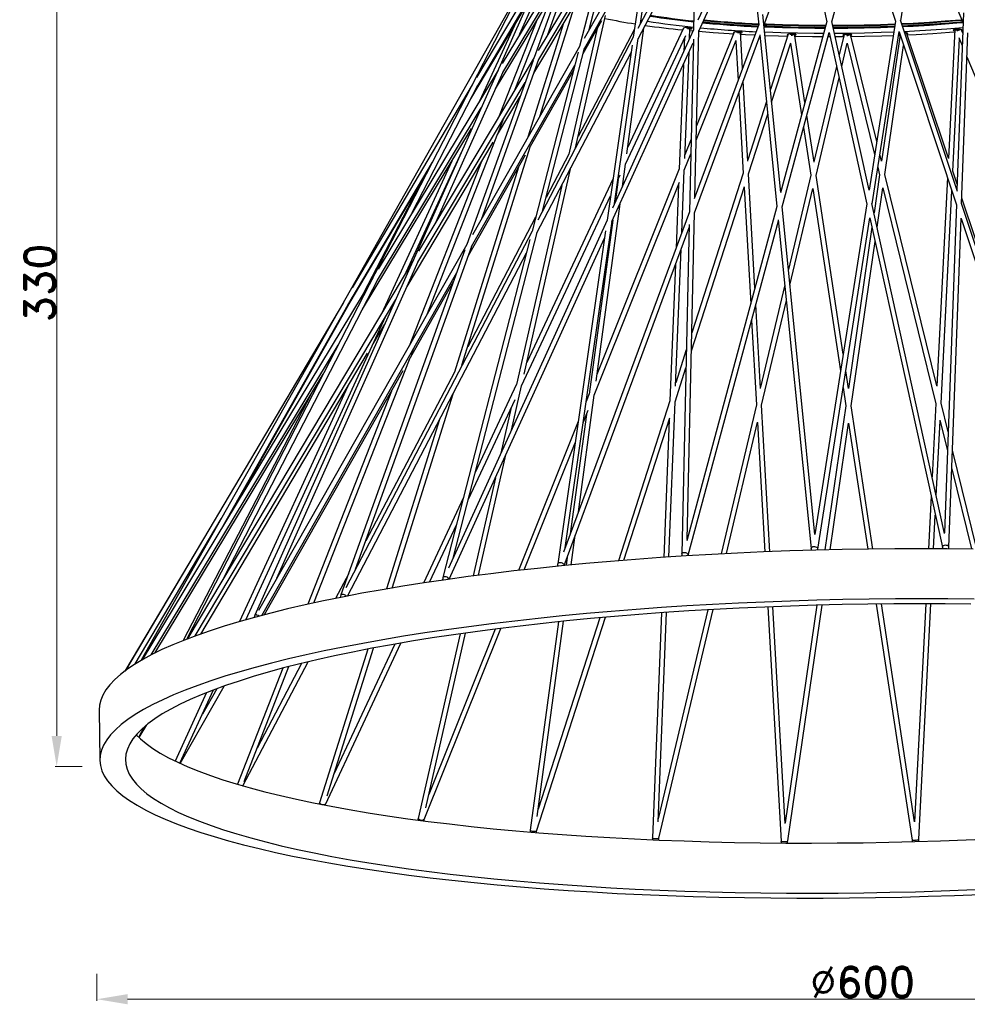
# Model space of a CAD drawing. Header units: inches. Extents: x -1104 to 2865, y 14607 to 16076.
# Tile 5 of 10: x 1002 to 1373, y 14621 to 15006. Entities that reach past the tile are written whole.
import ezdxf

# ---------------------------------------------------------------- set-up
doc = ezdxf.new("R2010")
doc.units = ezdxf.units.IN
doc.header["$MEASUREMENT"] = 0
doc.styles.add('romand', font='romand.shx')
doc.dimstyles.new('副本 (2) (2) 1-1尺寸界线', dxfattribs={"dimtxt": 4, "dimasz": 4, "dimexe": 0.618, "dimexo": 0.618, "dimgap": 0.618, "dimtad": 1, "dimtoh": 1, "dimdsep": 46, "dimtxsty": 'romand', "dimcen": 0, "dimclrd": 3, "dimclre": 3, "dimclrt": 6, "dimadec": 0, "dimazin": 2, "dimtfac": 1, "dimtofl": 0, "dimtmove": 0, "dimatfit": 3, "dimfxl": 0, "dimlwd": 13, "dimlwe": 13, "dimarcsym": 0})

# ---------------------------------------------------------------- blocks, each defined once
blk = doc.blocks.new('*D31')
at = {"color": 3, "lineweight": 13}
for p, q in [((1032.59, 14632.63), (1032.59, 14622.01)), ((1632.26, 14632.63), (1632.26, 14622.01)), ((1044.59, 14622.63), (1620.26, 14622.63))]:
    blk.add_line(p, q, dxfattribs=at)
at = {"color": 3}
for points in [[(1044.59, 14624.63), (1044.59, 14620.63), (1032.59, 14622.63)], [(1620.26, 14624.63), (1620.26, 14620.63), (1632.26, 14622.63)]]:
    blk.add_solid(points, dxfattribs=at)
at = {"layer": 'Defpoints', "color": 0}
for p in [(1632.26, 14726.76), (1032.59, 14713.75), (1632.26, 14622.63)]:
    blk.add_point(p, dxfattribs=at)
at = {"color": 6, "insert": (1332.43, 14629.25), "char_height": 12, "attachment_point": 5, "style": 'romand'}
blk.add_mtext('%%C600', dxfattribs=at)
blk = doc.blocks.new('*D32')
at = {"color": 3, "lineweight": 13}
for p, q in [((1026.82, 15097.91), (1016.2, 15097.91)), ((1016.82, 14725.75), (1016.82, 15085.91)), ((1026.82, 14713.75), (1016.2, 14713.75))]:
    blk.add_line(p, q, dxfattribs=at)
at = {"color": 3}
for points in [[(1014.82, 15085.91), (1018.82, 15085.91), (1016.82, 15097.91)], [(1014.82, 14725.75), (1018.82, 14725.75), (1016.82, 14713.75)]]:
    blk.add_solid(points, dxfattribs=at)
at = {"layer": 'Defpoints', "color": 0}
for p in [(1016.82, 15097.91), (1287.7, 15097.91), (1032.59, 14713.75)]:
    blk.add_point(p, dxfattribs=at)
at = {"color": 6, "insert": (1010.2, 14903.25), "char_height": 12, "attachment_point": 5, "rotation": 90, "style": 'romand'}
blk.add_mtext('330', dxfattribs=at)

msp = doc.modelspace()

# ---------------------------------------------------------------- linework, layer by layer
at = {"color": 7, "linetype": 'Continuous', "lineweight": 25}
for p, q in [((1266.689, 15045.581), (1244.411, 15002.88)), ((1286.86, 15047.646), (1267.952, 15006.083)), ((1287.635, 15045.397), (1291.75, 15004.355)), ((1293.786, 15004.094), (1309.405, 15046.304)), ((1309.363, 15046.492), (1318.383, 15005.5)), ((1320.442, 15005.452), (1331.645, 15047.019)), ((1331.644, 15047.02), (1345.335, 15005.733)), ((1347.386, 15005.902), (1353.828, 15046.952)), ((1353.807, 15046.82), (1371.787, 15005.054)), ((1248.378, 15042.885), (1223.349, 14998.889)), ((1248.686, 15041.696), (1242.623, 14999.453)), ((1244.554, 14998.831), (1267.143, 15042.129)), ((1245.411, 15004.796), (1250.91, 15043.111)), ((1267.181, 15043.783), (1266.241, 15002.322)), ((1268.231, 15001.867), (1287.707, 15044.678)), ((1232.49, 15039.644), (1205.432, 14994.245)), ((1232.761, 15039.195), (1221.604, 14995.822)), ((1223.475, 14995.066), (1248.242, 15038.601)), ((1225.374, 15002.449), (1235.001, 15039.874)), ((1219.516, 15035.967), (1191.238, 14989.101)), ((1219.836, 15036.132), (1203.781, 14991.45)), ((1205.621, 14990.656), (1231.403, 15033.913)), ((1209.156, 15000.493), (1221.961, 15036.13)), ((1210.026, 15032.102), (1094.43, 14773.002)), ((1209.841, 15031.953), (1181.237, 14983.632)), ((1198.121, 15000.508), (1212.201, 15032.067)), ((1203.81, 15027.882), (1067.935, 14764.086)), ((1203.376, 15027.04), (1175.77, 14978.026)), ((1191.493, 14985.651), (1216.723, 15027.468)), ((1201.367, 15023.567), (1049.963, 14755.375)), ((1181.298, 14979.808), (1203.211, 15016.825)), ((1196.43, 14979.142), (1210.474, 15014.985)), ((1178.994, 14975.335), (1201.925, 15013.944)), ((1188.625, 14979.223), (1209.616, 15014.007)), ((1206.02, 14968.428), (1219.426, 15011.262)), ((1203.701, 14985.312), (1218.247, 15009.794)), ((1219.974, 14956.097), (1231.734, 15007.963)), ((1300.353, 14938.601), (1293.358, 15008.36)), ((1371.931, 15008.997), (1369.387, 14939.556)), ((1196.042, 15004.038), (1182.391, 14974.439)), ((1204.845, 15006.101), (1190.161, 14968.622)), ((1215.339, 15004.9), (1201.361, 14960.239)), ((1228.539, 15002.918), (1217.352, 14953.577)), ((1222.969, 14993.099), (1230.291, 15006.005)), ((1240.067, 14953.702), (1246.725, 15002.991)), ((1246.062, 15006.045), (1245.601, 15006.121)), ((1262.261, 15003.009), (1262.175, 15002.825)), ((1264.655, 14998.836), (1264.822, 15003.021)), ((1291.763, 15004.391), (1266.498, 14936.113)), ((1318.396, 15005.547), (1300.324, 14938.494)), ((1334.955, 14939.496), (1320.403, 15005.629)), ((1326.578, 15004.025), (1320.764, 15003.989)), ((1345.343, 15005.78), (1334.947, 14939.531)), ((1369.552, 14939.059), (1347.328, 15006.077)), ((1242.626, 14999.458), (1205.2, 14927.722)), ((1243.081, 15002.64), (1220.976, 14960.515)), ((1266.249, 15002.342), (1234.464, 14932.472)), ((1239.536, 14949.774), (1263.139, 15000.167)), ((1262.156, 15002.785), (1240.431, 14956.4)), ((1262.666, 14999.158), (1262.46, 14994.012)), ((1266.037, 15001.874), (1264.781, 15001.994)), ((1266.616, 14930.669), (1292.204, 14999.82)), ((1266.755, 14936.808), (1268.234, 15002.023)), ((1282.074, 15001.462), (1267.39, 14964.773)), ((1285.403, 14987.203), (1284.594, 15001.527)), ((1292.152, 15000.342), (1298.888, 14933.165)), ((1303.265, 15000.62), (1296.3, 14979.016)), ((1300.914, 14932.999), (1319.314, 15001.269)), ((1309.842, 14973.809), (1305.742, 15000.713)), ((1319.393, 15000.91), (1319.218, 15000.911)), ((1319.299, 15001.34), (1334.095, 14934.099)), ((1326.597, 15002.875), (1321.017, 15002.839)), ((1326.527, 15000.948), (1321.44, 15000.913)), ((1324.972, 14999.581), (1321.738, 14999.56)), ((1325.193, 15000.514), (1323.293, 14992.493)), ((1337.946, 14958.641), (1327.642, 15000.566)), ((1336.129, 14934.161), (1346.715, 15001.622)), ((1347.089, 15000.443), (1339.862, 14950.844)), ((1346.71, 15001.589), (1369.178, 14933.834)), ((1366.028, 14952.125), (1349.627, 15001.164)), ((1368.594, 15002.507), (1366.017, 14951.928)), ((1370.165, 14999.352), (1371.464, 14996.233)), ((1371.639, 15001.015), (1371.027, 15002.485)), ((1371.19, 14934.121), (1373.646, 15001.182)), ((1371.663, 15001.674), (1371.374, 15001.65)), ((1221.604, 14995.823), (1179.624, 14922.03)), ((1207.077, 14931.318), (1223.511, 14995.206)), ((1242.184, 14996.395), (1232.339, 14927.802)), ((1234.278, 14927.235), (1266.125, 14997.239)), ((1235.291, 14934.291), (1244.575, 14998.974)), ((1266.158, 14998.678), (1264.624, 14931.049)), ((1267.26, 14959.067), (1282.968, 14998.313)), ((1282.796, 14997.886), (1283.665, 14982.506)), ((1296.799, 14974.044), (1304.287, 14997.271)), ((1304.257, 14997.179), (1308.55, 14969.014)), ((1324.283, 14987.994), (1326.437, 14997.089)), ((1326.437, 14997.092), (1337.143, 14953.527)), ((1341.131, 14945.681), (1348.494, 14996.209)), ((1367.765, 14946.929), (1370.407, 14998.771)), ((1203.804, 14991.514), (1158.552, 14915.588)), ((1221.02, 14993.551), (1203.003, 14923.508)), ((1204.882, 14922.788), (1241.767, 14993.488)), ((1262.778, 14951.94), (1264.443, 14993.54)), ((1373.303, 14991.814), (1391.32, 14948.538)), ((1203.36, 14990.278), (1177.473, 14918.234)), ((1179.312, 14917.437), (1219.705, 14988.44)), ((1183.257, 14928.416), (1205.68, 14990.821)), ((1262.248, 14988.716), (1260.61, 14947.781)), ((1322.232, 14988.011), (1313.376, 14950.622)), ((1189.716, 14986.579), (1142.674, 14908.612)), ((1165.243, 14926.814), (1191.616, 14985.929)), ((1202.386, 14956.819), (1219.191, 14986.439)), ((1179.547, 14980.776), (1132.524, 14901.34)), ((1156.019, 14930.729), (1181.727, 14980.641)), ((1158.311, 14911.278), (1200.269, 14981.677)), ((1287.455, 14950.858), (1285.685, 14982.203)), ((1314.18, 14945.342), (1323.222, 14983.512)), ((1189.451, 14961.329), (1198.324, 14976.262)), ((1283.947, 14977.506), (1285.72, 14946.122)), ((1294.767, 14974.26), (1287.421, 14951.471)), ((1142.391, 14904.271), (1183.088, 14971.721)), ((1287.734, 14945.924), (1295.266, 14969.288)), ((1313.397, 14950.486), (1310.59, 14968.9)), ((1189.809, 14962.242), (1191.963, 14967.74)), ((1136.562, 14892.954), (1179.288, 14963.753)), ((1161.729, 14890.574), (1189.585, 14961.67)), ((1309.298, 14964.105), (1312.154, 14945.362)), ((1154.086, 14901.808), (1187.698, 14958.378)), ((1175.516, 14870.967), (1202.408, 14956.888)), ((1203.082, 14959.041), (1203.206, 14959.437)), ((1265.269, 14959.474), (1262.836, 14953.395)), ((1153.698, 14907.445), (1175.576, 14954.885)), ((1178.048, 14913.918), (1200.468, 14953.438)), ((1217.365, 14953.634), (1208.444, 14936.633)), ((1262.597, 14947.414), (1265.14, 14953.768)), ((1339.862, 14950.845), (1339.181, 14953.614)), ((1130.82, 14894.535), (1163.975, 14950.544)), ((1171.55, 14950.931), (1143.963, 14891.111)), ((1183.144, 14950.713), (1154.828, 14878.444)), ((1237.588, 14950.291), (1237.587, 14950.289)), ((1238.354, 14941.023), (1239.537, 14949.779)), ((1131.687, 14895.684), (1162.049, 14946.805)), ((1197.712, 14948.579), (1172.561, 14868.222)), ((1199.87, 14867.43), (1218.217, 14948.348)), ((1260.612, 14947.838), (1228.403, 14867.36)), ((1236.62, 14943.547), (1237.524, 14945.478)), ((1261.617, 14922.92), (1262.597, 14947.415)), ((1285.716, 14946.183), (1265.549, 14883.625)), ((1290.262, 14901.161), (1287.734, 14945.924)), ((1312.145, 14945.425), (1303.379, 14908.417)), ((1324.862, 14875.259), (1314.18, 14945.342)), ((1339.095, 14945.584), (1336.912, 14930.602)), ((1338.379, 14948.499), (1339.111, 14945.521)), ((1361.48, 14862.877), (1341.131, 14945.682)), ((1369.471, 14941.83), (1367.765, 14946.929)), ((1159.309, 14942.191), (1137.008, 14899.221)), ((1214.59, 14941.396), (1196.922, 14863.471)), ((1234.682, 14944.126), (1200.912, 14872.023)), ((1227.306, 14859.235), (1260.719, 14942.722)), ((1236.7, 14943.718), (1235.483, 14934.713)), ((1260.373, 14941.858), (1259.372, 14916.855)), ((1365.639, 14944.504), (1361.476, 14862.802)), ((1198.839, 14862.884), (1233.707, 14937.327)), ((1265.39, 14876.613), (1286.122, 14940.925)), ((1286.029, 14940.636), (1288.606, 14895.016)), ((1303.99, 14902.32), (1312.954, 14940.165)), ((1312.949, 14940.145), (1323.835, 14868.719)), ((1338.128, 14925.076), (1340.364, 14940.421)), ((1340.347, 14940.489), (1361.143, 14855.87)), ((1363.139, 14856.128), (1367.375, 14939.27)), ((1228.042, 14864.685), (1237.426, 14934.153)), ((1334.099, 14934.127), (1313.781, 14804.648)), ((1364.537, 14805.059), (1336.093, 14934.323)), ((1369.179, 14933.858), (1364.471, 14805.359)), ((1414.55, 14803.364), (1371.137, 14934.28)), ((1395.086, 14865.238), (1371.274, 14936.437)), ((1264.629, 14931.063), (1215.276, 14797.685)), ((1298.894, 14933.189), (1263.575, 14802.143)), ((1263.713, 14802.657), (1266.62, 14930.821)), ((1313.783, 14804.656), (1300.898, 14933.159)), ((1232.341, 14927.806), (1170.323, 14791.48)), ((1204.393, 14928.914), (1177.778, 14878.195)), ((1215.944, 14799.49), (1234.299, 14927.378)), ((1234.555, 14927.844), (1225.348, 14859.686)), ((1264.513, 14926.147), (1261.585, 14797.02)), ((1264.146, 14796.578), (1299.449, 14927.564)), ((1299.416, 14927.891), (1312.319, 14799.203)), ((1314.915, 14798.969), (1335.276, 14928.728)), ((1335.276, 14928.731), (1363.677, 14799.662)), ((1366.263, 14799.64), (1370.988, 14928.627)), ((1370.98, 14928.399), (1414.093, 14798.387)), ((1203.003, 14923.509), (1130.1, 14783.771)), ((1172.124, 14795.44), (1204.919, 14922.93)), ((1231.729, 14923.552), (1213.016, 14793.172)), ((1215.506, 14792.543), (1264.485, 14924.91)), ((1336.096, 14925.003), (1326.899, 14861.891)), ((1177.488, 14918.276), (1095.881, 14774.828)), ((1202.143, 14920.166), (1168.086, 14787.771)), ((1170.543, 14787.136), (1231.327, 14920.746)), ((1327.932, 14855.111), (1337.312, 14919.478)), ((1176.708, 14916.104), (1128.155, 14780.979)), ((1130.667, 14780.533), (1200.809, 14914.98)), ((1133.9, 14791.055), (1179.371, 14917.601)), ((1259.211, 14862.814), (1261.358, 14916.458)), ((1156.533, 14912.201), (1068.237, 14764.055)), ((1103.084, 14787.489), (1158.423, 14911.529)), ((1259.114, 14910.393), (1256.976, 14856.972)), ((1097.119, 14772.96), (1173.543, 14907.297)), ((1140.644, 14905.247), (1050.351, 14755.598)), ((1082.461, 14787.92), (1142.693, 14904.858)), ((1154.864, 14873.053), (1172.251, 14903.701)), ((1086.954, 14816.262), (1135.346, 14902.18)), ((1301.967, 14902.455), (1292.456, 14862.303)), ((1129.089, 14895.536), (1043.72, 14751.321)), ((1071.074, 14764.907), (1149.602, 14896.664)), ((1081.961, 14807.988), (1132.631, 14897.741)), ((1292.852, 14855.296), (1302.578, 14896.358)), ((1292.481, 14861.861), (1290.621, 14894.807)), ((1090.894, 14771.259), (1145.735, 14890.177)), ((1127.281, 14888.266), (1128.521, 14890.353)), ((1288.965, 14888.662), (1290.843, 14855.409)), ((1140.739, 14879.344), (1145.295, 14887.012)), ((1053.823, 14757.48), (1127.016, 14878.789)), ((1073.202, 14765.674), (1138.564, 14875.683)), ((1155.673, 14875.12), (1156.638, 14877.58)), ((1263.398, 14876.949), (1259.263, 14864.125)), ((1117.561, 14777.848), (1154.939, 14873.244)), ((1098.246, 14773.256), (1152.506, 14868.897)), ((1172.585, 14868.298), (1137.916, 14802.23)), ((1258.966, 14856.683), (1263.239, 14869.938)), ((1326.905, 14861.853), (1325.859, 14868.714)), ((1055.237, 14758.197), (1121.206, 14867.51)), ((1130.9, 14862.783), (1088.356, 14770.531)), ((1147.921, 14860.814), (1115.212, 14777.333)), ((1196.937, 14863.536), (1180.752, 14828.98)), ((1194.898, 14845.501), (1198.844, 14862.905)), ((1324.833, 14862.174), (1325.92, 14855.038)), ((1116.521, 14859.746), (1066.371, 14763.117)), ((1148.202, 14783.696), (1172.021, 14859.8)), ((1178.061, 14818.52), (1196.331, 14857.529)), ((1221.128, 14813.5), (1227.307, 14859.242)), ((1225.357, 14859.748), (1224.165, 14856.77)), ((1256.978, 14857.036), (1236.778, 14794.375)), ((1256.53, 14795.833), (1258.966, 14856.684)), ((1194.864, 14854.397), (1190.81, 14836.515)), ((1222.96, 14848.378), (1224.94, 14853.323)), ((1290.839, 14855.474), (1277, 14797.048)), ((1296.092, 14797.922), (1292.852, 14855.296)), ((1325.91, 14855.105), (1317.679, 14798.617)), ((1336.488, 14798.975), (1327.932, 14855.111)), ((1361.127, 14855.936), (1359.663, 14827.209)), ((1365.917, 14844.825), (1363.139, 14856.128)), ((1166.783, 14849.76), (1145.989, 14783.321)), ((1221.015, 14848.899), (1197.674, 14790.58)), ((1224.259, 14851.623), (1217.949, 14804.91)), ((1238.936, 14794.548), (1256.912, 14850.313)), ((1256.68, 14849.594), (1254.523, 14795.698)), ((1279.081, 14797.155), (1291.271, 14848.621)), ((1361.289, 14819.819), (1362.785, 14849.187)), ((1362.715, 14849.473), (1365.65, 14837.532)), ((1291.235, 14848.467), (1294.093, 14797.842)), ((1319.707, 14798.667), (1326.943, 14848.325)), ((1326.943, 14848.33), (1334.469, 14798.948)), ((1199.931, 14790.835), (1219.81, 14840.506)), ((1377.189, 14798.959), (1367.659, 14837.738)), ((1182.015, 14788.682), (1192.715, 14835.873)), ((1367.391, 14830.444), (1375.123, 14798.986)), ((1188.627, 14826.886), (1179.902, 14788.408)), ((1176.17, 14819.199), (1160.461, 14785.658)), ((1359.278, 14819.652), (1358.231, 14799.102)), ((1047.605, 14753.958), (1081.231, 14810.762)), ((1075.599, 14801.248), (1080.87, 14810.122)), ((1360.233, 14799.098), (1360.904, 14812.262)), ((1162.837, 14786.017), (1173.48, 14808.738)), ((1218.324, 14792.742), (1219.901, 14804.423)), ((1073.879, 14802.268), (1043.54, 14751.187)), ((1216.723, 14795.833), (1216.279, 14792.544)), ((1131.174, 14789.383), (1126.052, 14779.622)), ((1295.31, 14776.299), (1300.494, 14684.505)), ((1302.108, 14691.391), (1297.309, 14776.379)), ((1314.522, 14776.959), (1302.093, 14691.664)), ((1303.086, 14684.61), (1316.552, 14777.014)), ((1337.749, 14777.424), (1351.841, 14684.964)), ((1352.778, 14692.085), (1339.769, 14777.447)), ((1357.132, 14777.533), (1352.778, 14692.083)), ((1354.434, 14685.277), (1359.134, 14777.53)), ((1204.752, 14688.51), (1231.744, 14772.239)), ((1229.58, 14772.046), (1205.392, 14697.014)), ((1253.654, 14773.979), (1250.125, 14685.797)), ((1252.379, 14692.094), (1255.661, 14774.119)), ((1271.812, 14775.143), (1252.427, 14693.304)), ((1252.681, 14685.698), (1273.895, 14775.262)), ((1160.759, 14692.959), (1190.748, 14767.891)), ((1213.297, 14770.47), (1202.264, 14688.799)), ((1205.008, 14694.173), (1215.343, 14770.681)), ((1067.935, 14764.086), (1067.722, 14763.572)), ((1068.237, 14764.055), (1068.074, 14763.717)), ((1174.765, 14765.752), (1158.365, 14693.418)), ((1161.359, 14697.581), (1176.884, 14766.051)), ((1188.479, 14767.604), (1162.543, 14702.799)), ((1122.039, 14698.908), (1151.647, 14762.125)), ((1122.704, 14702.23), (1140.841, 14760.178)), ((1149.243, 14761.707), (1125.36, 14710.715)), ((1053.855, 14757.497), (1054.164, 14758.046)), ((1138.613, 14759.754), (1119.759, 14699.515)), ((1105.399, 14752.289), (1087.617, 14706.903)), ((1089.773, 14706.18), (1115.265, 14754.761)), ((1090.175, 14707.949), (1107.791, 14752.912)), ((1112.679, 14754.137), (1095.28, 14720.981)), ((1065.188, 14714.986), (1082.381, 14745.291)), ((1075.536, 14742.732), (1063.178, 14715.935)), ((1064.986, 14715.079), (1078.217, 14743.769)), ((1079.488, 14744.244), (1073.866, 14734.334)), ((1033.44, 14735.814), (1033.744, 14716.199)), ((1048.965, 14725.237), (1051.041, 14729.236)), ((1049.099, 14725.108), (1052.059, 14730.09)), ((1119.759, 14699.515), (1119.655, 14699.112))]:
    msp.add_line(p, q, dxfattribs=at)
at = {"color": 8, "linetype": 'Continuous', "lineweight": 25}
for p, q in [((1326.588, 15003.789), (1320.815, 15003.753)), ((1326.598, 15003.204), (1320.944, 15003.168))]:
    msp.add_line(p, q, dxfattribs=at)
at = {"color": 7, "linetype": 'Continuous', "lineweight": 25, "flags": 128}
for points in [[(1245.77, 15005.485), (1245.515, 15005.466), (1245.507, 15005.465)], [(1247.812, 15005.074), (1247.901, 15005.177), (1247.889, 15005.223)], [(1263.905, 15003.24), (1263.232, 15003.206), (1262.657, 15003.126), (1262.267, 15003.011), (1262.12, 15002.879), (1262.164, 15002.797)], [(1264.806, 15002.624), (1265.081, 15002.67), (1265.472, 15002.785), (1265.619, 15002.917), (1265.499, 15003.047), (1265.131, 15003.153), (1264.571, 15003.221), (1263.905, 15003.24)], [(1317.667, 15002.843), (1313.723, 15002.871), (1307.344, 15002.972), (1301.03, 15003.142), (1294.799, 15003.38), (1293.853, 15003.423)], [(1317.977, 15003.992), (1313.695, 15004.021), (1307.312, 15004.122), (1300.994, 15004.292), (1294.759, 15004.531), (1293.961, 15004.566)], [(1345.144, 15004.514), (1339.489, 15004.304), (1333.04, 15004.13), (1326.578, 15004.025)], [(1344.962, 15003.356), (1339.501, 15003.154), (1333.055, 15002.98), (1326.597, 15002.875)], [(1345.107, 15004.277), (1339.467, 15004.068), (1335.288, 15003.947)], [(1345.015, 15003.687), (1339.476, 15003.482), (1335.297, 15003.362)], [(1371.288, 15006.213), (1370.885, 15006.177), (1364.783, 15005.672), (1358.573, 15005.231), (1352.275, 15004.856), (1347.808, 15004.631)], [(1371.384, 15005.99), (1370.784, 15005.936), (1364.696, 15005.433), (1358.502, 15004.993), (1352.22, 15004.618), (1347.885, 15004.4)], [(1371.627, 15005.426), (1370.793, 15005.351), (1364.705, 15004.847), (1358.512, 15004.407), (1352.229, 15004.032), (1348.076, 15003.823)], [(1371.764, 15005.106), (1370.877, 15005.026), (1364.778, 15004.521), (1358.572, 15004.081), (1352.278, 15003.705), (1348.184, 15003.498)], [(1371.716, 15003.115), (1371.682, 15003.112), (1365.454, 15002.605), (1359.121, 15002.162), (1352.701, 15001.785), (1348.816, 15001.59)], [(1281.754, 15000.664), (1280.166, 15000.764), (1273.957, 15001.202), (1268.147, 15001.682)], [(1283.601, 15001.648), (1282.929, 15001.615), (1282.354, 15001.534), (1281.963, 15001.419), (1281.816, 15001.287), (1281.936, 15001.158), (1281.949, 15001.152)], [(1284.621, 15001.05), (1284.778, 15001.079), (1285.169, 15001.194), (1285.315, 15001.326), (1285.196, 15001.455), (1284.828, 15001.562), (1284.268, 15001.629), (1283.601, 15001.648)], [(1290.216, 15000.209), (1286.51, 15000.393), (1284.652, 15000.494)], [(1317.147, 15000.915), (1313.406, 15000.942), (1306.904, 15001.042), (1300.465, 15001.211), (1294.109, 15001.448), (1294.051, 15001.451)], [(1302.986, 14999.755), (1299.528, 14999.852), (1294.193, 15000.039)], [(1304.678, 15000.772), (1304.006, 15000.739), (1303.431, 15000.659), (1303.04, 15000.544), (1302.893, 15000.412), (1303.013, 15000.282), (1303.14, 15000.233)], [(1305.82, 15000.196), (1305.855, 15000.203), (1306.245, 15000.318), (1306.392, 15000.45), (1306.272, 15000.579), (1305.905, 15000.686), (1305.345, 15000.754), (1304.678, 15000.772)], [(1316.782, 14999.559), (1312.869, 14999.585), (1306.167, 14999.684), (1305.898, 14999.689)], [(1319.691, 14999.555), (1319.615, 14999.555), (1318.852, 14999.555)], [(1326.495, 15000.639), (1325.823, 15000.606), (1325.247, 15000.525), (1324.857, 15000.41), (1324.71, 15000.278), (1324.83, 15000.149), (1325.087, 15000.065)], [(1327.76, 15000.089), (1328.062, 15000.184), (1328.209, 15000.317), (1328.089, 15000.446), (1327.721, 15000.553), (1327.162, 15000.62), (1326.495, 15000.639)], [(1344.657, 15001.409), (1339.676, 15001.23), (1333.107, 15001.055), (1326.527, 15000.948)], [(1344.442, 15000.039), (1339.933, 14999.882), (1333.166, 14999.704), (1327.877, 14999.613)], [(1347.046, 15000.144), (1346.671, 15000.128), (1346.479, 15000.12)], [(1346.881, 15001.073), (1346.751, 15001.024), (1346.604, 15000.891), (1346.724, 15000.762), (1347.014, 15000.671)], [(1349.771, 15000.732), (1349.956, 15000.798), (1350.103, 15000.93), (1349.983, 15001.059), (1349.615, 15001.166), (1349.055, 15001.234), (1348.932, 15001.241)], [(1368.539, 15001.424), (1366.52, 15001.271), (1359.982, 15000.824), (1353.36, 15000.443), (1349.925, 15000.273)], [(1369.694, 15002.593), (1369.022, 15002.56), (1368.447, 15002.48), (1368.056, 15002.365), (1367.91, 15002.233), (1368.029, 15002.103), (1368.397, 15001.997), (1368.567, 15001.969)], [(1371.184, 15002.107), (1371.262, 15002.139), (1371.409, 15002.271), (1371.289, 15002.4), (1370.921, 15002.507), (1370.361, 15002.575), (1369.694, 15002.593)], [(1365.563, 14799.075), (1355.306, 14799.103), (1345.024, 14799.061), (1334.728, 14798.951), (1324.43, 14798.772), (1314.143, 14798.524), (1303.878, 14798.208), (1293.649, 14797.824), (1283.466, 14797.372), (1273.342, 14796.853), (1263.289, 14796.267), (1253.318, 14795.616), (1243.442, 14794.899), (1233.672, 14794.119), (1224.019, 14793.275), (1214.496, 14792.369), (1205.112, 14791.402), (1195.88, 14790.375), (1186.81, 14789.289), (1177.913, 14788.145), (1169.199, 14786.945), (1160.678, 14785.691), (1152.361, 14784.383), (1144.258, 14783.023), (1136.377, 14781.613), (1128.729, 14780.155), (1121.322, 14778.65), (1114.165, 14777.1), (1107.266, 14775.506), (1100.634, 14773.872), (1094.277, 14772.198), (1088.201, 14770.486), (1082.414, 14768.739), (1076.923, 14766.959), (1071.734, 14765.148), (1066.854, 14763.307), (1062.288, 14761.44), (1058.042, 14759.548), (1054.12, 14757.633), (1050.527, 14755.698), (1047.268, 14753.745), (1044.346, 14751.777), (1041.765, 14749.795), (1039.528, 14747.802), (1037.637, 14745.801), (1036.094, 14743.793), (1034.902, 14741.781), (1034.062, 14739.768), (1033.575, 14737.756), (1033.44, 14735.814)], [(1375.782, 14798.977), (1365.563, 14799.075)], [(1365.867, 14779.46), (1355.61, 14779.488), (1345.328, 14779.447), (1335.032, 14779.337), (1324.734, 14779.158), (1314.447, 14778.91), (1304.182, 14778.594), (1293.953, 14778.209), (1283.77, 14777.757), (1273.646, 14777.238), (1263.593, 14776.653), (1253.622, 14776.002), (1243.746, 14775.285), (1233.976, 14774.505), (1224.323, 14773.661), (1214.8, 14772.755), (1205.416, 14771.788), (1196.184, 14770.761), (1187.114, 14769.675), (1178.217, 14768.531), (1169.503, 14767.331), (1160.982, 14766.077), (1152.665, 14764.769), (1144.562, 14763.409), (1136.681, 14761.999), (1129.033, 14760.541), (1121.626, 14759.036), (1114.469, 14757.485), (1107.57, 14755.892), (1100.938, 14754.257), (1094.581, 14752.583), (1088.505, 14750.872), (1082.718, 14749.125), (1077.227, 14747.345), (1072.038, 14745.534), (1067.158, 14743.693), (1062.592, 14741.826), (1058.346, 14739.934), (1054.424, 14738.019), (1050.831, 14736.084), (1047.572, 14734.131), (1044.65, 14732.163), (1042.069, 14730.181), (1039.832, 14728.188), (1037.94, 14726.187), (1036.398, 14724.179), (1035.206, 14722.167), (1034.366, 14720.154), (1033.879, 14718.141), (1033.745, 14716.132), (1033.965, 14714.128), (1034.538, 14712.133), (1035.463, 14710.147), (1036.74, 14708.174), (1038.368, 14706.216), (1040.343, 14704.276), (1042.664, 14702.354), (1045.329, 14700.455), (1048.333, 14698.58), (1051.673, 14696.731), (1055.346, 14694.91), (1059.347, 14693.12), (1063.672, 14691.363), (1068.315, 14689.64), (1073.27, 14687.954), (1078.533, 14686.307), (1084.096, 14684.701), (1089.954, 14683.137), (1096.099, 14681.618), (1102.524, 14680.145), (1109.222, 14678.719), (1116.184, 14677.344), (1123.402, 14676.02), (1130.869, 14674.749), (1138.574, 14673.532), (1146.51, 14672.37), (1154.666, 14671.266), (1163.033, 14670.221), (1171.602, 14669.235), (1180.361, 14668.31), (1189.301, 14667.447), (1198.412, 14666.646), (1207.682, 14665.91), (1217.1, 14665.238), (1226.656, 14664.632), (1236.338, 14664.093), (1246.135, 14663.62), (1256.035, 14663.214), (1266.027, 14662.877), (1276.098, 14662.608), (1286.238, 14662.407), (1296.433, 14662.276), (1306.672, 14662.213), (1316.943, 14662.22), (1327.234, 14662.295), (1337.533, 14662.44), (1347.827, 14662.653), (1358.104, 14662.936), (1368.353, 14663.286), (1378.561, 14663.704)], [(1376.086, 14779.363), (1365.867, 14779.46)], [(1364.795, 14777.507), (1354.715, 14777.534), (1344.609, 14777.491), (1334.49, 14777.38), (1324.37, 14777.2), (1314.261, 14776.952), (1304.176, 14776.635), (1294.127, 14776.25), (1284.126, 14775.797), (1274.186, 14775.278), (1264.318, 14774.692), (1254.534, 14774.041), (1244.847, 14773.325), (1235.269, 14772.545), (1225.81, 14771.702), (1216.483, 14770.797), (1207.298, 14769.831), (1198.268, 14768.805), (1189.402, 14767.721), (1180.713, 14766.58), (1172.209, 14765.383), (1163.903, 14764.132), (1155.803, 14762.828), (1147.921, 14761.473), (1140.264, 14760.069), (1132.843, 14758.617), (1125.667, 14757.119), (1118.745, 14755.576), (1112.084, 14753.991), (1105.693, 14752.366), (1099.58, 14750.703), (1093.753, 14749.003), (1088.217, 14747.269), (1082.981, 14745.502), (1078.051, 14743.706), (1073.431, 14741.882), (1069.129, 14740.032), (1065.149, 14738.159), (1061.497, 14736.264), (1058.176, 14734.351), (1055.191, 14732.421), (1052.545, 14730.478), (1050.241, 14728.522), (1048.283, 14726.558), (1046.673, 14724.586), (1045.412, 14722.61), (1044.503, 14720.631), (1043.946, 14718.653), (1043.742, 14716.677), (1043.891, 14714.707), (1044.394, 14712.744), (1045.249, 14710.791), (1046.455, 14708.85), (1048.012, 14706.924), (1049.916, 14705.015), (1052.166, 14703.125), (1054.759, 14701.257), (1057.692, 14699.412), (1060.962, 14697.594), (1064.563, 14695.804), (1068.493, 14694.044), (1072.745, 14692.317), (1077.316, 14690.625), (1082.199, 14688.97), (1087.388, 14687.354), (1092.878, 14685.778), (1098.661, 14684.245), (1104.73, 14682.757), (1111.078, 14681.315), (1117.698, 14679.921), (1124.581, 14678.577), (1131.718, 14677.285), (1139.102, 14676.046), (1146.722, 14674.861), (1154.571, 14673.732), (1162.637, 14672.661), (1170.912, 14671.648), (1179.386, 14670.696), (1188.047, 14669.804), (1196.886, 14668.975), (1205.892, 14668.209), (1215.053, 14667.507), (1224.359, 14666.87), (1233.799, 14666.299), (1243.359, 14665.794), (1253.03, 14665.356), (1262.8, 14664.986), (1272.655, 14664.684), (1282.585, 14664.45), (1292.578, 14664.285), (1302.62, 14664.189), (1312.7, 14664.163), (1322.806, 14664.205), (1332.925, 14664.316), (1343.045, 14664.496), (1353.154, 14664.744), (1363.239, 14665.061), (1373.288, 14665.446), (1383.289, 14665.899)], [(1374.838, 14777.411), (1364.795, 14777.507)], [(1047.991, 14726.23), (1049.612, 14724.629), (1051.862, 14722.739), (1054.455, 14720.871), (1057.388, 14719.026), (1060.658, 14717.208), (1064.259, 14715.418), (1068.189, 14713.658), (1072.441, 14711.932), (1077.012, 14710.24), (1081.895, 14708.584), (1087.084, 14706.968), (1092.574, 14705.392), (1098.357, 14703.859), (1104.426, 14702.371), (1110.774, 14700.929), (1117.394, 14699.535), (1124.277, 14698.192), (1131.414, 14696.899), (1138.798, 14695.66), (1146.418, 14694.475), (1154.267, 14693.347), (1162.333, 14692.275), (1170.608, 14691.263), (1179.082, 14690.31), (1187.743, 14689.419), (1196.582, 14688.589), (1205.588, 14687.823), (1214.749, 14687.121), (1224.055, 14686.484), (1233.495, 14685.913), (1243.055, 14685.408), (1252.726, 14684.97), (1262.496, 14684.6), (1272.351, 14684.298), (1282.281, 14684.065), (1292.274, 14683.9), (1302.316, 14683.804), (1312.396, 14683.777), (1322.502, 14683.819), (1332.621, 14683.93), (1342.742, 14684.11), (1352.85, 14684.359), (1362.935, 14684.676), (1372.984, 14685.061), (1382.985, 14685.513)]]:
    msp.add_lwpolyline(points, dxfattribs=at)
at = {"color": 8, "linetype": 'Continuous', "lineweight": 25, "flags": 128}
for points in [[(1263.386, 15003.219), (1263.57, 15003.133), (1263.911, 15002.99)], [(1264.822, 15003.021), (1264.792, 15002.943), (1264.625, 15002.829), (1264.336, 15002.75), (1263.968, 15002.718), (1263.859, 15002.719)], [(1317.756, 15003.172), (1313.747, 15003.2), (1307.381, 15003.301), (1301.079, 15003.471), (1294.86, 15003.708), (1293.663, 15003.762)], [(1317.913, 15003.756), (1313.738, 15003.785), (1307.372, 15003.886), (1301.07, 15004.056), (1294.851, 15004.294), (1293.876, 15004.337)], [(1335.288, 15003.947), (1333.034, 15003.894), (1326.588, 15003.789)], [(1335.297, 15003.362), (1333.043, 15003.309), (1326.598, 15003.204)], [(1282.945, 15001.616), (1283.151, 15001.528), (1283.512, 15001.396)], [(1284.594, 15001.527), (1284.594, 15001.519), (1284.517, 15001.384), (1284.3, 15001.262), (1283.975, 15001.172), (1283.593, 15001.128), (1283.483, 15001.124)], [(1283.512, 15001.396), (1283.832, 15001.309), (1284.062, 15001.279), (1284.167, 15001.312), (1284.169, 15001.316)], [(1303.897, 15000.728), (1304.124, 15000.635), (1304.495, 15000.516)], [(1304.495, 15000.516), (1304.848, 15000.44), (1305.13, 15000.42), (1305.296, 15000.458), (1305.326, 15000.496)], [(1325.607, 15000.583), (1325.853, 15000.481), (1326.223, 15000.374)], [(1326.223, 15000.374), (1326.599, 15000.312), (1326.922, 15000.303), (1327.144, 15000.348), (1327.229, 15000.432)], [(1349.402, 15001.199), (1349.217, 15001.082), (1349.018, 15000.983)], [(1369.269, 15002.305), (1369.654, 15002.269), (1370.032, 15002.285), (1370.344, 15002.35), (1370.543, 15002.455), (1370.6, 15002.56)], [(1312.32, 14799.201), (1312.318, 14799.274), (1312.408, 14799.535), (1312.636, 14799.76), (1312.968, 14799.916), (1313.352, 14799.979), (1313.722, 14799.941)], [(1314.147, 14799.753), (1313.76, 14799.794), (1313.72, 14799.792)], [(1314.915, 14798.972), (1314.906, 14799.15), (1314.767, 14799.405), (1314.501, 14799.616), (1314.147, 14799.753)], [(1363.677, 14799.663), (1363.684, 14799.882), (1363.829, 14800.139), (1364.099, 14800.357), (1364.453, 14800.502), (1364.838, 14800.551), (1365.188, 14800.5)], [(1365.629, 14800.298), (1365.245, 14800.352), (1365.204, 14800.352)], [(1261.585, 14797.02), (1261.624, 14797.196), (1261.803, 14797.428), (1262.102, 14797.595), (1262.473, 14797.67), (1262.854, 14797.645)], [(1263.249, 14797.471), (1262.87, 14797.499), (1262.833, 14797.496)], [(1264.148, 14796.585), (1264.158, 14796.639), (1264.11, 14796.896), (1263.92, 14797.145), (1263.618, 14797.346), (1263.249, 14797.471)], [(1213.016, 14793.172), (1213.02, 14793.196), (1213.145, 14793.432), (1213.401, 14793.607), (1213.749, 14793.695), (1214.127, 14793.682)], [(1214.482, 14793.52), (1214.123, 14793.536), (1214.089, 14793.532)], [(1215.506, 14792.543), (1215.524, 14792.724), (1215.418, 14792.978), (1215.183, 14793.218), (1214.855, 14793.409), (1214.482, 14793.52)], [(1168.086, 14787.771), (1168.14, 14787.893), (1168.346, 14788.076), (1168.659, 14788.174), (1169.024, 14788.174)], [(1169.328, 14788.022), (1168.999, 14788.027), (1168.969, 14788.022)], [(1128.155, 14780.979), (1128.155, 14780.98), (1128.304, 14781.167), (1128.574, 14781.275), (1128.915, 14781.286)], [(1129.158, 14781.143), (1128.869, 14781.138), (1128.845, 14781.132)], [(1095.192, 14773.092), (1094.953, 14773.079), (1094.935, 14773.072)], [(1067.935, 14764.086), (1067.941, 14764.097), (1068.1, 14764.217), (1068.362, 14764.248)], [(1068.464, 14764.115), (1068.282, 14764.095), (1068.27, 14764.088)], [(1068.757, 14764.042), (1068.742, 14764.047), (1068.464, 14764.115)], [(1087.678, 14706.791), (1087.614, 14706.891), (1087.617, 14706.903)], [(1089.513, 14706.285), (1089.655, 14706.219), (1089.682, 14706.206)], [(1160.213, 14693.005), (1160.422, 14692.952), (1160.652, 14692.922), (1160.757, 14692.955), (1160.759, 14692.959)], [(1204.014, 14688.363), (1203.886, 14688.337), (1203.545, 14688.318), (1203.16, 14688.351), (1202.79, 14688.433), (1202.49, 14688.55), (1202.307, 14688.684), (1202.264, 14688.799)], [(1204.041, 14688.5), (1204.274, 14688.454), (1204.555, 14688.434), (1204.722, 14688.472), (1204.752, 14688.51)], [(1251.783, 14685.477), (1251.637, 14685.446), (1251.27, 14685.414), (1250.88, 14685.435), (1250.528, 14685.504), (1250.266, 14685.612), (1250.136, 14685.742), (1250.125, 14685.797)], [(1251.8, 14685.615), (1252.05, 14685.578), (1252.374, 14685.569), (1252.596, 14685.614), (1252.681, 14685.698)], [(1302.032, 14684.3), (1301.872, 14684.264), (1301.489, 14684.219), (1301.107, 14684.226), (1300.784, 14684.285), (1300.569, 14684.385), (1300.494, 14684.505)], [(1302.037, 14684.438), (1302.297, 14684.41), (1302.653, 14684.413), (1302.924, 14684.468), (1303.069, 14684.566), (1303.086, 14684.61)], [(1353.233, 14684.867), (1353.064, 14684.825), (1352.678, 14684.767), (1352.315, 14684.762), (1352.031, 14684.811), (1351.868, 14684.906), (1351.841, 14684.964)], [(1353.226, 14685.005), (1353.489, 14684.986), (1353.866, 14685.002), (1354.178, 14685.067), (1354.377, 14685.172), (1354.434, 14685.277)]]:
    msp.add_lwpolyline(points, dxfattribs=at)
at = {"color": 7, "linetype": 'Continuous', "lineweight": 25}
for centre, radius, start, end in [((1281.245, 15247.978), 246.25, 258.33889, 261.15237), ((1298.869, 15315.266), 311.496, 260.8266, 264.0006), ((1299.351, 15368.744), 368.372, 261.875, 264.16791), ((1299.384, 15336.973), 335.201, 261.20708, 264.32979), ((1313.798, 15481.129), 480.079, 264.62406, 267.24603), ((1313.967, 15461.034), 458.05, 264.45588, 267.18197), ((1314.079, 15464.391), 460.262, 264.53104, 267.23357)]:
    msp.add_arc(centre, radius, start, end, dxfattribs=at)
at = {"color": 8, "linetype": 'Continuous', "lineweight": 25}
for centre, radius, start, end in [((1298.894, 15314.817), 310.718, 260.8297, 263.98236), ((1264.343, 15003.669), 0.805, 237.54541, 274.25969), ((1314.004, 15460.656), 457.343, 264.46102, 267.18807), ((1314.062, 15462.16), 458.264, 264.4969, 267.21308), ((1304.657, 15001.686), 1.452, 263.38957, 317.95557), ((1326.119, 15002.503), 2.403, 272.92261, 306.82786), ((1369.347, 15003.432), 1.129, 233.82069, 266.00285), ((1368.505, 15005.95), 4, 281.93791, 301.83624), ((1365.549, 14799.587), 0.716, 4.25875, 83.62251), ((1169.252, 14786.705), 1.319, 18.77339, 86.70652), ((1128.886, 14779.295), 1.868, 38.95908, 81.64509), ((1094.881, 14772.711), 0.536, 75.31511, 147.2074), ((1094.824, 14770.948), 2.176, 53.39971, 80.2454), ((1121.279, 14700.874), 2.04, 221.79213, 279.03506), ((1121.98, 14699.579), 0.673, 240.32657, 275.04433), ((1159.705, 14694.578), 1.772, 220.87377, 285.37935)]:
    msp.add_arc(centre, radius, start, end, dxfattribs=at)
at = {"color": 7, "linetype": 'Continuous', "lineweight": 25}
for points, knots in [([(1312.319, 14799.203), (1312.33, 14799.087), (1312.352, 14798.864), (1312.362, 14798.578), (1312.367, 14798.442)], [0, 0, 0, 0, 0.5235511, 1, 1, 1, 1]), ([(1314.871, 14798.51), (1314.877, 14798.616), (1314.886, 14798.788), (1314.907, 14798.919), (1314.915, 14798.969)], [0, 0, 0, 0, 0.6185165, 1, 1, 1, 1]), ([(1363.677, 14799.662), (1363.699, 14799.56), (1363.735, 14799.392), (1363.751, 14799.164), (1363.758, 14799.073)], [0, 0, 0, 0, 0.6024478, 1, 1, 1, 1]), ([(1366.253, 14799.066), (1366.254, 14799.211), (1366.255, 14799.42), (1366.261, 14799.589), (1366.263, 14799.64)], [0, 0, 0, 0, 0.6912617, 1, 1, 1, 1]), ([(1261.585, 14797.02), (1261.582, 14796.887), (1261.577, 14796.625), (1261.579, 14796.305), (1261.58, 14796.146)], [0, 0, 0, 0, 0.5067916, 1, 1, 1, 1]), ([(1213.016, 14793.172), (1212.997, 14793.023), (1212.956, 14792.72), (1212.948, 14792.362), (1212.944, 14792.179)], [0, 0, 0, 0, 0.4900108, 1, 1, 1, 1]), ([(1168.086, 14787.771), (1168.047, 14787.609), (1167.971, 14787.292), (1167.952, 14786.926), (1167.942, 14786.747)], [0, 0, 0, 0, 0.511443, 1, 1, 1, 1]), ([(1128.155, 14780.979), (1128.096, 14780.806), (1127.989, 14780.488), (1127.958, 14780.123), (1127.944, 14779.956)], [0, 0, 0, 0, 0.5410808, 1, 1, 1, 1]), ([(1094.43, 14773.002), (1094.353, 14772.823), (1094.237, 14772.558), (1094.2, 14772.254), (1094.188, 14772.155)], [0, 0, 0, 0, 0.6737601, 1, 1, 1, 1]), ([(1158.365, 14693.418), (1158.321, 14693.235), (1158.276, 14693.048), (1158.26, 14692.852), (1158.26, 14692.847)], [0, 0, 0, 0, 0.9771303, 1, 1, 1, 1]), ([(1160.643, 14692.534), (1160.66, 14692.631), (1160.686, 14692.778), (1160.74, 14692.913), (1160.759, 14692.959)], [0, 0, 0, 0, 0.65472323, 1, 1, 1, 1]), ([(1202.264, 14688.799), (1202.24, 14688.623), (1202.209, 14688.396), (1202.2, 14688.157), (1202.198, 14688.103)], [0, 0, 0, 0, 0.7713992, 1, 1, 1, 1]), ([(1204.628, 14687.919), (1204.649, 14688.068), (1204.677, 14688.273), (1204.736, 14688.46), (1204.752, 14688.51)], [0, 0, 0, 0, 0.730213, 1, 1, 1, 1]), ([(1250.125, 14685.797), (1250.118, 14685.631), (1250.109, 14685.409), (1250.108, 14685.176), (1250.108, 14685.117)], [0, 0, 0, 0, 0.7478214, 1, 1, 1, 1]), ([(1252.577, 14685.007), (1252.595, 14685.189), (1252.618, 14685.428), (1252.669, 14685.647), (1252.681, 14685.698)], [0, 0, 0, 0, 0.7647598, 1, 1, 1, 1]), ([(1300.494, 14684.505), (1300.503, 14684.349), (1300.515, 14684.13), (1300.522, 14683.898), (1300.524, 14683.831)], [0, 0, 0, 0, 0.7090345, 1, 1, 1, 1]), ([(1303.015, 14683.825), (1303.027, 14684.032), (1303.042, 14684.302), (1303.078, 14684.551), (1303.086, 14684.61)], [0, 0, 0, 0, 0.7671029, 1, 1, 1, 1]), ([(1351.841, 14684.964), (1351.863, 14684.819), (1351.893, 14684.624), (1351.906, 14684.416), (1351.909, 14684.362)], [0, 0, 0, 0, 0.741722, 1, 1, 1, 1]), ([(1354.41, 14684.425), (1354.413, 14684.649), (1354.418, 14684.942), (1354.431, 14685.214), (1354.434, 14685.277)], [0, 0, 0, 0, 0.76943531, 1, 1, 1, 1])]:
    msp.add_open_spline(points, degree=3, knots=knots, dxfattribs=at)

# ---------------------------------------------------------------- dimensions: what is measured, and where the dimension line sits
dim = msp.add_linear_dim(base=(1016.822, 15097.915), p1=(1032.586, 14713.746), p2=(1287.696, 15097.915), angle=90, text='330', dimstyle='副本 (2) (2) 1-1尺寸界线', override={"dimtxt": 12, "dimasz": 12, "dimdec": 0})
dim.commit()
dim.dimension.update_dxf_attribs({"geometry": '*D32', "text_midpoint": (1016.822, 14903.249), "dimtype": 160})
dim = msp.add_linear_dim(base=(1632.265, 14622.631), p1=(1032.586, 14713.746), p2=(1632.265, 14726.755), text='%%C<>', dimstyle='副本 (2) (2) 1-1尺寸界线', override={"dimtxt": 12, "dimasz": 12, "dimdec": 0})
dim.commit()
dim.dimension.update_dxf_attribs({"geometry": '*D31', "text_midpoint": (1332.425, 14629.249)})

doc.saveas('drawing.dxf')
